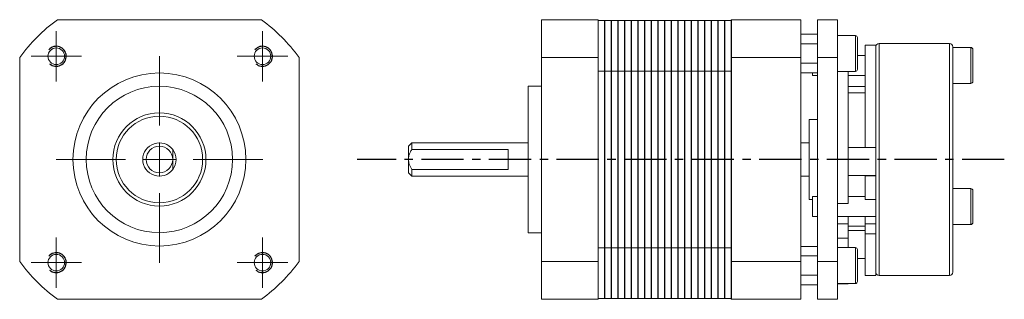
# Model space of a CAD drawing. Header units: millimetres. Extents: x 42 to 190, y 84 to 126.
import ezdxf

# ---------------------------------------------------------------- set-up
doc = ezdxf.new("R2010")
doc.units = ezdxf.units.MM
doc.linetypes.add('CENTER', pattern=[10.16, 6.35, -1.27, 1.27, -1.27])

# ---------------------------------------------------------------- blocks, each defined once
blk = doc.blocks.new('SW_CENTERMARKSYMBOL_0')
at = {"color": 0, "linetype": 'Continuous', "lineweight": 0}
for p, q in [((0, 5.08), (0, 15.54)), ((0, 0), (0, 2.54)), ((-5.08, 0), (-15.54, 0)), ((0, 0), (-2.54, 0)), ((0, 0), (0, -2.54)), ((0, 0), (2.54, 0)), ((5.08, 0), (15.54, 0)), ((0, -5.08), (0, -15.54))]:
    blk.add_line(p, q, dxfattribs=at)
blk = doc.blocks.new('SW_CENTERMARKSYMBOL_1')
at = {"color": 0, "linetype": 'Continuous', "lineweight": 0}
for p, q in [((0, 2.54), (0, 3.79)), ((0, 0), (0, 2.54)), ((-2.54, 0), (-3.79, 0)), ((0, 0), (-2.54, 0)), ((0, 0), (0, -2.54)), ((0, 0), (2.54, 0)), ((2.54, 0), (3.79, 0)), ((0, -2.54), (0, -3.79))]:
    blk.add_line(p, q, dxfattribs=at)
blk = doc.blocks.new('SW_CENTERMARKSYMBOL_2')
at = {"color": 0, "linetype": 'Continuous', "lineweight": 0}
for p, q in [((0, 2.54), (0, 3.79)), ((0, 0), (0, 2.54)), ((-2.54, 0), (-3.79, 0)), ((0, 0), (-2.54, 0)), ((0, 0), (0, -2.54)), ((0, 0), (2.54, 0)), ((2.54, 0), (3.79, 0)), ((0, -2.54), (0, -3.79))]:
    blk.add_line(p, q, dxfattribs=at)
blk = doc.blocks.new('SW_CENTERMARKSYMBOL_3')
at = {"color": 0, "linetype": 'Continuous', "lineweight": 0}
for p, q in [((0, 2.54), (0, 3.79)), ((0, 0), (0, 2.54)), ((-2.54, 0), (-3.79, 0)), ((0, 0), (-2.54, 0)), ((0, 0), (0, -2.54)), ((0, 0), (2.54, 0)), ((2.54, 0), (3.79, 0)), ((0, -2.54), (0, -3.79))]:
    blk.add_line(p, q, dxfattribs=at)
blk = doc.blocks.new('SW_CENTERMARKSYMBOL_4')
at = {"color": 0, "linetype": 'Continuous', "lineweight": 0}
for p, q in [((0, 2.54), (0, 3.79)), ((0, 0), (0, 2.54)), ((-2.54, 0), (-3.79, 0)), ((0, 0), (-2.54, 0)), ((0, 0), (0, -2.54)), ((0, 0), (2.54, 0)), ((2.54, 0), (3.79, 0)), ((0, -2.54), (0, -3.79))]:
    blk.add_line(p, q, dxfattribs=at)

msp = doc.modelspace()

# ---------------------------------------------------------------- linework, layer by layer
at = {"color": 7, "linetype": 'Continuous', "lineweight": 15}
for p, q in [((78.76, 125.91), (48.1, 125.91)), ((120.87, 120.24), (120.87, 125.91)), ((120.87, 125.91), (129.37, 125.91)), ((129.37, 125.91), (129.37, 120.24)), ((149.37, 120.24), (149.37, 125.91)), ((149.37, 125.91), (159.87, 125.91)), ((159.87, 125.91), (159.87, 120.24)), ((162.37, 125.91), (165.37, 125.91)), ((162.37, 120.24), (162.37, 125.91)), ((165.37, 120.24), (165.37, 125.91)), ((149.37, 125.81), (129.37, 125.81)), ((162.37, 123.72), (159.87, 123.72)), ((168.07, 123.53), (165.37, 123.53)), ((168.37, 123.23), (168.37, 118.43)), ((162.37, 122.28), (159.87, 122.28)), ((171.12, 122.07), (169.52, 122.07)), ((169.52, 106.73), (169.52, 122.07)), ((171.12, 106.73), (171.12, 122.07)), ((182.22, 122.33), (171.62, 122.33)), ((182.72, 121.83), (182.72, 104.91)), ((185.42, 121.73), (182.72, 121.73)), ((185.72, 121.43), (185.72, 116.63)), ((42.43, 120.24), (42.43, 89.58)), ((84.43, 89.58), (84.43, 120.24)), ((120.87, 89.58), (120.87, 120.24)), ((129.37, 120.24), (120.87, 120.24)), ((129.37, 120.24), (129.37, 89.58)), ((149.37, 89.58), (149.37, 120.24)), ((149.37, 120.24), (159.87, 120.24)), ((159.87, 89.58), (159.87, 120.24)), ((162.37, 89.58), (162.37, 120.24)), ((162.37, 120.24), (165.37, 120.24)), ((165.37, 89.58), (165.37, 120.24)), ((169.52, 120.53), (168.37, 120.53)), ((162.37, 119.39), (159.87, 119.39)), ((149.37, 118.16), (129.37, 118.16)), ((162.37, 117.95), (159.87, 117.95)), ((161.62, 117.53), (161.62, 117.95)), ((161.62, 117.53), (162.37, 117.53)), ((165.37, 118.13), (168.07, 118.13)), ((166.97, 98.28), (166.97, 118.13)), ((166.97, 117.53), (169.52, 117.53)), ((120.87, 115.91), (118.87, 115.91)), ((118.87, 104.91), (118.87, 115.91)), ((166.97, 115.87), (169.52, 115.87)), ((182.72, 116.33), (185.42, 116.33)), ((169.52, 114.91), (166.97, 114.91)), ((162.37, 110.91), (161.12, 110.91)), ((161.12, 104.91), (161.12, 110.91)), ((101.37, 107.41), (100.87, 106.91)), ((100.87, 104.91), (100.87, 106.91)), ((118.87, 107.41), (101.37, 107.41)), ((101.37, 107.41), (101.37, 106.41)), ((161.12, 107.41), (159.87, 107.41)), ((171.12, 106.72), (166.97, 106.72)), ((171.12, 106.73), (169.52, 106.73)), ((171.12, 105.26), (171.12, 106.74)), ((115.87, 106.41), (101.37, 106.41)), ((115.87, 103.41), (115.87, 106.41)), ((171.12, 103.91), (171.12, 105.26)), ((100.87, 102.91), (100.87, 104.91)), ((118.87, 93.91), (118.87, 104.91)), ((161.12, 98.91), (161.12, 104.91)), ((171.12, 102.44), (171.12, 103.91)), ((182.72, 104.91), (182.72, 87.98)), ((100.87, 102.91), (101.37, 102.41)), ((101.37, 103.41), (101.37, 102.41)), ((115.87, 103.41), (101.37, 103.41)), ((101.37, 102.41), (118.87, 102.41)), ((159.87, 102.41), (161.12, 102.41)), ((166.97, 102.52), (171.12, 102.52)), ((169.52, 102.52), (169.52, 102.47)), ((171.12, 102.47), (169.52, 102.47)), ((169.52, 102.47), (169.52, 102.43)), ((171.12, 102.43), (169.52, 102.43)), ((169.52, 98.92), (169.52, 102.43)), ((171.12, 102.44), (171.12, 102.43)), ((171.12, 98.92), (171.12, 102.43)), ((162.37, 99.34), (161.62, 99.34)), ((161.62, 97.84), (161.62, 99.34)), ((169.52, 99.34), (166.97, 99.34)), ((185.42, 100.54), (182.72, 100.54)), ((185.42, 100.54), (182.72, 100.54)), ((185.72, 100.24), (185.72, 95.44)), ((185.72, 100.24), (185.72, 100.24)), ((161.12, 98.91), (161.62, 98.91)), ((161.62, 96.34), (161.62, 97.84)), ((166.97, 98.28), (165.37, 98.28)), ((171.12, 98.92), (169.52, 98.92)), ((171.12, 93.98), (171.12, 98.92)), ((161.62, 96.34), (162.37, 96.34)), ((165.37, 96.34), (171.12, 96.34)), ((166.97, 96.34), (166.97, 95.25)), ((169.52, 96.34), (169.52, 95.25)), ((166.97, 95.25), (165.37, 95.25)), ((166.97, 95.25), (166.97, 93.08)), ((166.97, 94.91), (169.52, 94.91)), ((171.12, 95.25), (169.52, 95.25)), ((169.52, 95.25), (169.52, 93.73)), ((182.72, 95.14), (185.42, 95.14)), ((118.87, 93.91), (120.87, 93.91)), ((169.52, 94.23), (166.97, 94.23)), ((171.12, 93.73), (169.52, 93.73)), ((169.52, 87.48), (169.52, 93.73)), ((171.12, 93.98), (171.12, 93.73)), ((171.12, 87.48), (171.12, 93.73)), ((162.37, 91.86), (159.87, 91.86)), ((166.97, 93.08), (165.37, 93.08)), ((166.97, 91.68), (166.97, 93.08)), ((149.37, 91.65), (129.37, 91.65)), ((162.37, 90.42), (159.87, 90.42)), ((168.07, 91.68), (165.37, 91.68)), ((168.37, 91.38), (168.37, 86.58)), ((120.87, 89.58), (129.37, 89.58)), ((120.87, 83.91), (120.87, 89.58)), ((129.37, 89.58), (129.37, 83.91)), ((149.37, 89.58), (159.87, 89.58)), ((149.37, 83.91), (149.37, 89.58)), ((159.87, 89.58), (159.87, 83.91)), ((162.37, 83.91), (162.37, 89.58)), ((162.37, 89.58), (165.37, 89.58)), ((165.37, 83.91), (165.37, 89.58)), ((168.37, 90.03), (169.52, 90.03)), ((162.37, 87.53), (159.87, 87.53)), ((169.52, 87.48), (171.12, 87.48)), ((171.62, 87.48), (182.22, 87.48)), ((162.37, 86.09), (159.87, 86.09)), ((165.37, 86.28), (168.07, 86.28)), ((165.37, 86.21), (166.97, 86.21)), ((166.97, 86.21), (166.97, 86.28)), ((48.1, 83.91), (78.76, 83.91)), ((129.37, 83.91), (120.87, 83.91)), ((149.37, 84.01), (129.37, 84.01)), ((149.37, 83.91), (159.87, 83.91)), ((162.37, 83.91), (165.37, 83.91))]:
    msp.add_line(p, q, dxfattribs=at)
for p, q in [((130.37, 125.81), (130.37, 84.01)), ((131.37, 125.81), (131.37, 84.01)), ((132.37, 125.81), (132.37, 84.01)), ((133.37, 125.81), (133.37, 84.01)), ((134.37, 125.81), (134.37, 84.01)), ((135.37, 125.81), (135.37, 84.01)), ((136.37, 125.81), (136.37, 84.01)), ((137.37, 125.81), (137.37, 84.01)), ((138.37, 125.81), (138.37, 84.01)), ((139.37, 125.81), (139.37, 84.01)), ((140.37, 125.81), (140.37, 84.01)), ((141.37, 125.81), (141.37, 84.01)), ((142.37, 125.81), (142.37, 84.01)), ((143.37, 125.81), (143.37, 84.01)), ((143.37, 125.81), (143.37, 84.01)), ((144.37, 125.81), (144.37, 84.01)), ((144.37, 125.81), (144.37, 84.01)), ((145.37, 125.81), (145.37, 84.01)), ((145.37, 125.81), (145.37, 84.01)), ((146.37, 125.81), (146.37, 84.01)), ((146.37, 125.81), (146.37, 84.01)), ((147.37, 125.81), (147.37, 84.01)), ((147.37, 125.81), (147.37, 84.01)), ((148.37, 125.81), (148.37, 84.01)), ((148.37, 125.81), (148.37, 84.01)), ((149.37, 125.81), (149.37, 84.01))]:
    msp.add_line(p, q)
at = {"color": 0, "linetype": 'Continuous', "lineweight": 15}
for p, q in [((168.07, 118.13), (168.07, 123.53)), ((171.62, 122.33), (171.62, 104.91)), ((182.22, 104.91), (182.22, 122.33)), ((185.42, 116.33), (185.42, 121.73)), ((171.62, 104.91), (171.62, 87.48)), ((182.22, 87.48), (182.22, 104.91)), ((185.42, 95.14), (185.42, 100.54)), ((168.07, 86.28), (168.07, 91.68))]:
    msp.add_line(p, q, dxfattribs=at)
at = {"color": 1, "linetype": 'CENTER'}
msp.add_line((190.45, 104.91), (93.14, 104.91), dxfattribs=at)
at = {"color": 8, "linetype": 'Continuous', "lineweight": 15}
msp.add_line((185.42, 100.54), (185.42, 100.54), dxfattribs=at)
at = {"color": 7, "linetype": 'Continuous', "lineweight": 15}
for centre, radius in [((47.93, 120.41), 1.25), ((78.93, 120.41), 1.25), ((63.43, 104.91), 13), ((63.43, 104.91), 11), ((63.43, 104.91), 7), ((63.43, 104.91), 6.5), ((63.43, 104.91), 2), ((47.93, 89.41), 1.25), ((78.93, 89.41), 1.25)]:
    msp.add_circle(centre, radius, dxfattribs=at)
for centre, radius, start, end in [((63.43, 104.91), 26, 126.1289, 143.8711), ((63.43, 104.91), 26, 36.1289, 53.8711), ((168.07, 123.23), 0.3, 0, 90), ((171.62, 121.83), 0.5, 90, 180), ((182.22, 121.83), 0.5, 0, 90), ((185.42, 121.43), 0.3, 0, 90), ((168.07, 118.43), 0.3, 270, 0), ((185.42, 116.63), 0.3, 270, 0), ((63.43, 104.91), 2.5, 36.8699, 323.1301), ((63.43, 104.91), 2.5, 323.1301, 36.8699), ((185.42, 100.24), 0.3, 0, 90), ((185.42, 100.24), 0.3, 0, 90), ((185.42, 95.44), 0.3, 270, 0), ((168.07, 91.38), 0.3, 0, 90), ((63.43, 104.91), 26, 216.1289, 233.8711), ((63.43, 104.91), 26, 306.1289, 323.8711), ((171.62, 87.98), 0.5, 180, 270), ((182.22, 87.98), 0.5, 270, 0), ((168.07, 86.58), 0.3, 270, 0)]:
    msp.add_arc(centre, radius, start, end, dxfattribs=at)
for centre in [(47.93, 120.41), (78.93, 120.41), (47.93, 89.41), (78.93, 89.41)]:
    msp.add_arc(centre, 1.5, 227.9808, 139.0038)
for points, knots in [([(65.43, 106.41), (65.43, 106.26), (65.43, 105.97), (65.43, 105.47), (65.43, 105.11), (65.43, 104.91)], [0, 0, 0, 0, 0.310987, 0.626577, 1, 1, 1, 1]), ([(101.37, 106.41), (101.29, 106.26), (101.12, 105.97), (100.92, 105.47), (100.89, 105.11), (100.87, 104.91)], [0, 0, 0, 0, 0.310987, 0.626577, 1, 1, 1, 1]), ([(65.43, 104.91), (65.43, 104.66), (65.43, 104.13), (65.43, 103.66), (65.43, 103.41)], [0, 0, 0, 0, 0.455673, 1, 1, 1, 1]), ([(100.87, 104.91), (100.9, 104.66), (100.96, 104.13), (101.22, 103.66), (101.37, 103.41)], [0, 0, 0, 0, 0.455673, 1, 1, 1, 1])]:
    msp.add_open_spline(points, degree=3, knots=knots, dxfattribs=at)

# ---------------------------------------------------------------- block references
at = {"color": 1, "linetype": 'CENTER', "lineweight": 0}
for name, p in [('SW_CENTERMARKSYMBOL_1', (47.93, 120.41)), ('SW_CENTERMARKSYMBOL_2', (78.93, 120.41)), ('SW_CENTERMARKSYMBOL_0', (63.43, 104.91)), ('SW_CENTERMARKSYMBOL_4', (47.93, 89.41)), ('SW_CENTERMARKSYMBOL_3', (78.93, 89.41))]:
    msp.add_blockref(name, p, dxfattribs=at)

doc.saveas('drawing.dxf')
